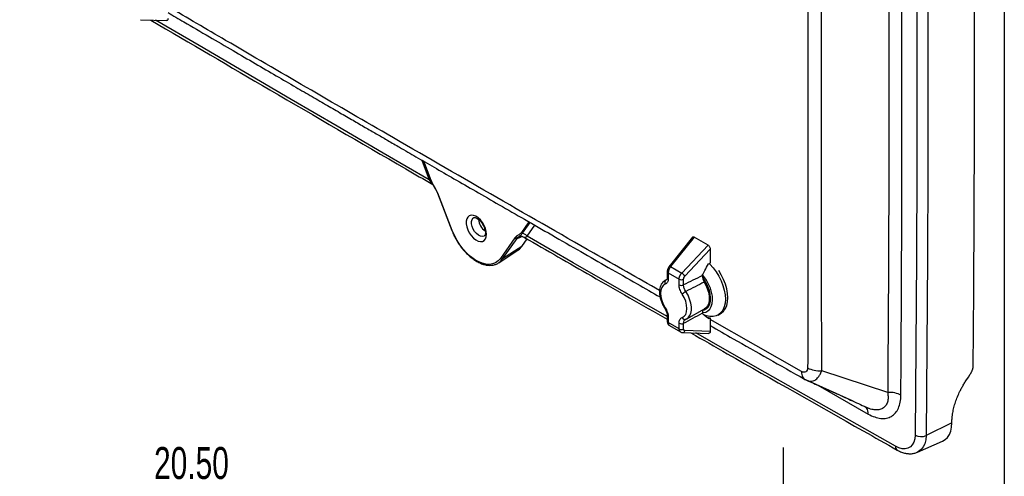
# Model space of a CAD drawing. Header units: inches. Extents: x 1.7 to 75.2, y 1.7 to 57.7.
# Tile 30 of 34: x 57.3 to 75.2, y 33.7 to 42.1. Entities that reach past the tile are written whole.
import ezdxf

# ---------------------------------------------------------------- set-up
doc = ezdxf.new("R2010")
doc.units = ezdxf.units.IN
doc.header["$LTSCALE"] = 7
doc.header["$MEASUREMENT"] = 0
doc.layers.add('DIMENSIONS', color=140, linetype='Continuous', lineweight=25)
doc.layers.add('TEXT', color=140, linetype='Continuous', lineweight=25)
doc.styles.add('SLDTEXTSTYLE0', font='TXT', dxfattribs={"width": 0.7})
doc.dimstyles.new('SLDDIMSTYLE4', dxfattribs={"dimtxt": 0.594727, "dimasz": 0.91, "dimexe": 0, "dimexo": 0.0625, "dimgap": 0.148682, "dimtad": 0, "dimtih": 1, "dimtoh": 1, "dimrnd": 1e-09, "dimzin": 4, "dimdsep": 46, "dimtxsty": 'SLDTEXTSTYLE0', "dimsah": 1, "dimcen": 0.09, "dimadec": 0, "dimazin": 1, "dimtfac": 1, "dimtofl": 0, "dimtmove": 0, "dimatfit": 3, "dimfxl": 0, "dimfrac": 2, "dimtolj": 1, "dimtzin": 12, "dimarcsym": 0})

# ---------------------------------------------------------------- blocks, each defined once
blk = doc.blocks.new('_D_20')
at = {"layer": 'DIMENSIONS'}
for p, q in [((50.719, 28.717), (50.719, 34.258)), ((71.219, 28.717), (71.219, 34.258)), ((50.719, 33.383), (58.916, 33.383)), ((59.721, 33.383), (59.522, 33.383)), ((59.522, 33.383), (59.522, 32.438)), ((61.984, 33.383), (62.183, 33.383)), ((62.183, 33.383), (62.183, 32.438)), ((71.219, 33.383), (62.789, 33.383)), ((59.522, 32.438), (59.721, 32.438)), ((62.183, 32.438), (61.984, 32.438))]:
    blk.add_line(p, q, dxfattribs=at)
for points in [[(50.719, 33.383), (51.629, 33.243), (51.629, 33.523)], [(71.219, 33.383), (70.309, 33.523), (70.309, 33.243)]]:
    blk.add_solid(points, dxfattribs=at)
at = {"layer": 'DIMENSIONS', "char_height": 0.5833, "attachment_point": 1, "style": 'SLDTEXTSTYLE0'}
for s, insert in [('20.50', (59.721, 34.268)), ('520.7', (59.721, 33.19))]:
    blk.add_mtext(s, dxfattribs=dict(at, insert=insert))

msp = doc.modelspace()

# ---------------------------------------------------------------- linework, layer by layer
for p, q in [((59.472, 42.072), (59.952, 42.057)), ((64.609, 39.508), (64.748, 39.149)), ((64.638, 39.491), (64.776, 39.137)), ((64.783, 39.135), (64.646, 39.487)), ((64.873, 38.954), (64.895, 38.904)), ((64.896, 38.904), (65.16, 38.222)), ((65.167, 38.221), (64.902, 38.902)), ((66.568, 38.38), (66.431, 38.184)), ((66.451, 38.171), (66.589, 38.368)), ((66.536, 38.118), (66.676, 38.318)), ((66.311, 38.089), (66.047, 37.713)), ((66.087, 37.702), (66.352, 38.079)), ((66.424, 38.108), (66.429, 38.111)), ((66.437, 37.929), (66.534, 38.068)), ((66.456, 38.108), (66.484, 38.097)), ((69.553, 38.1), (69.129, 37.567)), ((69.586, 38.103), (69.156, 37.563)), ((69.358, 37.446), (69.839, 37.957)), ((69.839, 37.957), (69.586, 38.103)), ((66.015, 37.631), (66.366, 37.86)), ((66.437, 37.929), (66.087, 37.702)), ((69.416, 37.388), (69.879, 37.881)), ((69.879, 37.881), (69.879, 37.631)), ((66.015, 37.631), (66.026, 37.639)), ((69.094, 37.473), (69.094, 37.369)), ((69.112, 37.449), (69.112, 37.345)), ((69.112, 37.449), (69.311, 37.334)), ((69.156, 37.563), (69.358, 37.446)), ((69.071, 37.317), (69.048, 37.306)), ((69.085, 37.329), (69.049, 37.307)), ((69.083, 37.325), (69.071, 37.317)), ((69.071, 37.317), (69.083, 37.325)), ((69.311, 37.23), (69.311, 37.334)), ((69.392, 37.229), (69.392, 37.333)), ((69.732, 37.4), (69.732, 37.395)), ((69.451, 36.611), (69.775, 36.79)), ((69.732, 36.712), (69.732, 36.707)), ((69.78, 36.793), (69.848, 36.833)), ((70.025, 36.679), (70.069, 36.705)), ((69.094, 36.667), (69.094, 36.564)), ((69.112, 36.643), (69.112, 36.54)), ((69.311, 36.424), (69.112, 36.54)), ((69.311, 36.424), (69.311, 36.528)), ((69.392, 36.423), (69.392, 36.527)), ((69.422, 36.597), (69.424, 36.6)), ((69.429, 36.601), (69.444, 36.609)), ((69.446, 36.609), (69.451, 36.611)), ((69.879, 36.629), (69.879, 36.378)), ((71.544, 35.647), (69.879, 36.596)), ((69.135, 36.486), (69.337, 36.369)), ((69.375, 36.359), (69.855, 36.344)), ((69.879, 36.378), (69.416, 36.393)), ((73.12, 35.266), (71.915, 35.66)), ((71.602, 35.506), (71.684, 35.471)), ((71.608, 35.504), (71.626, 35.493)), ((72.489, 35.105), (71.626, 35.493)), ((71.845, 35.395), (72.766, 34.87)), ((74.293, 34.707), (74.293, 34.708)), ((74.293, 34.707), (73.822, 34.479)), ((73.665, 34.174), (74.123, 34.377))]:
    msp.add_line(p, q)
at = {"flags": 128}
for points in [[(73.619, 47.506), (73.634, 45.87), (73.644, 44.236), (73.65, 42.605), (73.652, 40.976), (73.65, 39.35), (73.644, 37.726), (73.634, 36.105), (73.619, 34.485)], [(73.822, 47.502), (73.836, 45.866), (73.847, 44.232), (73.853, 42.601), (73.855, 40.971), (73.853, 39.345), (73.847, 37.72), (73.836, 36.098), (73.822, 34.479)], [(74.677, 47.087), (74.688, 45.658), (74.696, 44.231), (74.701, 42.806), (74.702, 41.382), (74.701, 39.96), (74.696, 38.54), (74.688, 37.122), (74.677, 35.706)], [(64.748, 39.149), (63.907, 39.637), (63.066, 40.125), (62.225, 40.615), (61.384, 41.106), (60.543, 41.598), (59.749, 42.063)], [(65.793, 38.153), (65.788, 38.205), (65.773, 38.26), (65.749, 38.316), (65.718, 38.368), (65.681, 38.415), (65.639, 38.453), (65.596, 38.481), (65.553, 38.497), (65.514, 38.5), (65.479, 38.49), (65.451, 38.468), (65.432, 38.434), (65.422, 38.392), (65.422, 38.342), (65.432, 38.287), (65.451, 38.232), (65.479, 38.177), (65.514, 38.128), (65.553, 38.085), (65.596, 38.052), (65.639, 38.03), (65.681, 38.02), (65.718, 38.023), (65.749, 38.04), (65.773, 38.068), (65.788, 38.106), (65.793, 38.153)], [(65.753, 38.121), (65.748, 38.119), (65.718, 38.111), (65.683, 38.117), (65.646, 38.136), (65.609, 38.166), (65.576, 38.204), (65.549, 38.249), (65.53, 38.297), (65.52, 38.344), (65.52, 38.387), (65.53, 38.423), (65.549, 38.449), (65.561, 38.457)], [(65.167, 38.221), (65.163, 38.221), (65.161, 38.221), (65.16, 38.222), (65.16, 38.222)], [(66.047, 37.713), (66.007, 37.668), (65.96, 37.634), (65.905, 37.613), (65.845, 37.604), (65.781, 37.608), (65.712, 37.625), (65.642, 37.654), (65.571, 37.695), (65.501, 37.747), (65.433, 37.809), (65.368, 37.88), (65.308, 37.958), (65.254, 38.042), (65.206, 38.13), (65.167, 38.221)], [(69.094, 36.65), (69.059, 36.67), (68.218, 37.151), (67.377, 37.634), (66.536, 38.118)], [(66.366, 37.86), (66.397, 37.884), (66.437, 37.929)], [(66.026, 37.639), (66.046, 37.656), (66.087, 37.702)], [(69.858, 37.624), (69.872, 37.61), (69.932, 37.542), (69.987, 37.467), (70.036, 37.386), (70.078, 37.302), (70.111, 37.216), (70.135, 37.131), (70.15, 37.047), (70.155, 36.968), (70.15, 36.894), (70.135, 36.827), (70.111, 36.77), (70.078, 36.722), (70.036, 36.686), (69.988, 36.662), (69.933, 36.651), (69.873, 36.652), (69.809, 36.666), (69.749, 36.69)], [(69.879, 37.631), (69.863, 37.622), (69.85, 37.616)], [(69.156, 37.563), (69.148, 37.566), (69.141, 37.569), (69.136, 37.569), (69.131, 37.569), (69.129, 37.567)], [(69.796, 36.732), (69.838, 36.754), (69.872, 36.788), (69.898, 36.834), (69.915, 36.889), (69.921, 36.952), (69.918, 37.021), (69.904, 37.094), (69.881, 37.169), (69.848, 37.244), (69.808, 37.316), (69.761, 37.383), (69.738, 37.411)], [(70.069, 36.705), (70.081, 36.712), (70.122, 36.748), (70.156, 36.796), (70.18, 36.853), (70.195, 36.92), (70.2, 36.993), (70.195, 37.073), (70.18, 37.156), (70.156, 37.242), (70.122, 37.328), (70.081, 37.412), (70.034, 37.489)], [(69.056, 37.241), (69.02, 37.218), (68.992, 37.182), (68.975, 37.134), (68.969, 37.077), (68.975, 37.012), (68.992, 36.945), (69.02, 36.877), (69.056, 36.811)], [(69.756, 36.771), (69.774, 36.776), (69.814, 36.797), (69.846, 36.831), (69.869, 36.875), (69.883, 36.929), (69.886, 36.99), (69.88, 37.058), (69.863, 37.128), (69.837, 37.199), (69.803, 37.269), (69.761, 37.335), (69.741, 37.361)], [(69.769, 37.279), (69.804, 37.213), (69.832, 37.145), (69.852, 37.076), (69.861, 37.01), (69.861, 36.948), (69.852, 36.894), (69.832, 36.847), (69.804, 36.811), (69.775, 36.79)], [(69.366, 36.632), (69.403, 36.655), (69.431, 36.691), (69.448, 36.739), (69.453, 36.797), (69.448, 36.861), (69.431, 36.929), (69.403, 36.997), (69.366, 37.062)], [(69.451, 36.611), (69.473, 36.627), (69.503, 36.662), (69.524, 36.709), (69.535, 36.765), (69.535, 36.829), (69.524, 36.898), (69.503, 36.969), (69.473, 37.04), (69.434, 37.108)], [(69.056, 36.811), (69.052, 36.808), (69.049, 36.805), (69.048, 36.803), (69.049, 36.803)], [(69.736, 36.723), (69.747, 36.723), (69.796, 36.732)], [(69.808, 36.646), (69.839, 36.636), (69.879, 36.629)], [(69.85, 36.613), (69.866, 36.622), (69.879, 36.629)], [(73.264, 34.281), (72.423, 34.756), (71.582, 35.233), (70.741, 35.711), (69.9, 36.19), (69.616, 36.352)], [(74.547, 35.474), (74.593, 35.544), (74.628, 35.598)], [(74.123, 34.377), (74.17, 34.404), (74.212, 34.445), (74.246, 34.496), (74.272, 34.558), (74.287, 34.629), (74.293, 34.707)], [(73.619, 34.485), (73.613, 34.418), (73.597, 34.359), (73.57, 34.31), (73.535, 34.272), (73.491, 34.247), (73.441, 34.235), (73.385, 34.237), (73.325, 34.252), (73.264, 34.281)], [(73.822, 34.479), (73.815, 34.4), (73.798, 34.329), (73.77, 34.269), (73.732, 34.22), (73.685, 34.184), (73.662, 34.173)]]:
    msp.add_lwpolyline(points, dxfattribs=at)
for centre, radius, start, end in [((65.937, 38.451), 0.291, 185.271, 234.7592), ((66.073, 37.731), 0.0322, 215.6956, 296.4225), ((69.123, 37.475), 0.0285, 184.187, 247.0461), ((69.241, 37.27), 0.212, 34.0155, 56.2779), ((69.106, 37.271), 0.0581, 127.4848, 211.2235), ((69.123, 37.371), 0.0285, 184.2836, 247.0366), ((69.353, 37.415), 0.0915, 242.745, 295.419), ((69.353, 37.311), 0.0915, 242.745, 295.419), ((69.749, 36.564), 0.628, 120.062, 127.501), ((69.123, 36.67), 0.0285, 184.1366, 247.0511), ((69.123, 36.566), 0.0285, 184.2836, 247.0366), ((69.353, 36.61), 0.0915, 242.7449, 295.419), ((69.414, 36.651), 0.0513, 201.1846, 292.7667), ((69.353, 36.506), 0.0915, 242.745, 295.419), ((69.372, 36.404), 0.0456, 273.0578, 344.8845), ((73.727, 34.69), 0.231, 242.1226, 294.1788), ((73.34, 34.274), 0.0759, 174.6708, 235.2341)]:
    msp.add_arc(centre, radius, start, end)
for points, knots in [([(73.12, 47.123), (73.12, 47.092), (73.12, 47.061), (73.12, 46.999), (73.121, 46.968), (73.121, 46.875), (73.122, 46.813), (73.123, 46.627), (73.124, 46.503), (73.127, 46.131), (73.128, 45.884), (73.133, 45.14), (73.135, 44.645), (73.141, 43.16), (73.143, 42.171), (73.143, 40.195), (73.141, 39.208), (73.135, 37.729), (73.133, 37.236), (73.128, 36.497), (73.127, 36.251), (73.124, 35.881), (73.123, 35.758), (73.122, 35.573), (73.121, 35.512), (73.121, 35.42), (73.12, 35.389), (73.12, 35.327), (73.12, 35.296), (73.12, 35.266)], [0, 0, 0, 0, 0.007812, 0.007812, 0.015625, 0.015625, 0.03125, 0.03125, 0.0625, 0.0625, 0.125, 0.125, 0.25, 0.25, 0.5, 0.5, 0.75, 0.75, 0.875, 0.875, 0.9375, 0.9375, 0.96875, 0.96875, 0.984375, 0.984375, 0.992188, 0.992188, 1, 1, 1, 1]), ([(73.361, 35.215), (73.362, 35.338), (73.363, 35.461), (73.364, 35.707), (73.365, 35.83), (73.367, 36.199), (73.369, 36.446), (73.372, 37.185), (73.375, 37.678), (73.379, 39.157), (73.381, 40.145), (73.381, 42.121), (73.379, 43.111), (73.375, 44.596), (73.372, 45.091), (73.369, 45.835), (73.367, 46.083), (73.365, 46.454), (73.364, 46.578), (73.363, 46.826), (73.362, 46.95), (73.361, 47.074)], [0, 0, 0, 0, 0.03125, 0.03125, 0.0625, 0.0625, 0.125, 0.125, 0.25, 0.25, 0.5, 0.5, 0.75, 0.75, 0.875, 0.875, 0.9375, 0.9375, 0.96875, 0.96875, 1, 1, 1, 1]), ([(71.658, 46.638), (71.659, 46.524), (71.659, 46.41), (71.659, 46.183), (71.659, 46.069), (71.659, 45.727), (71.659, 45.5), (71.66, 44.817), (71.66, 44.361), (71.66, 42.995), (71.661, 42.085), (71.661, 40.264), (71.66, 39.353), (71.66, 37.988), (71.66, 37.533), (71.659, 36.85), (71.659, 36.623), (71.659, 36.281), (71.659, 36.167), (71.659, 35.94), (71.659, 35.826), (71.658, 35.712)], [0, 0, 0, 0, 0.03125, 0.03125, 0.0625, 0.0625, 0.125, 0.125, 0.25, 0.25, 0.5, 0.5, 0.75, 0.75, 0.875, 0.875, 0.9375, 0.9375, 0.96875, 0.96875, 1, 1, 1, 1]), ([(71.915, 35.66), (71.915, 35.675), (71.915, 35.689), (71.915, 35.717), (71.915, 35.731), (71.915, 35.774), (71.915, 35.803), (71.915, 35.888), (71.915, 35.945), (71.915, 36.115), (71.915, 36.229), (71.914, 36.57), (71.914, 36.798), (71.914, 37.48), (71.913, 37.936), (71.913, 39.301), (71.912, 40.211), (71.912, 42.032), (71.913, 42.943), (71.913, 44.309), (71.914, 44.765), (71.914, 45.448), (71.914, 45.675), (71.915, 46.017), (71.915, 46.131), (71.915, 46.302), (71.915, 46.359), (71.915, 46.444), (71.915, 46.472), (71.915, 46.515), (71.915, 46.529), (71.915, 46.558), (71.915, 46.572), (71.915, 46.587)], [0, 0, 0, 0, 0.003906, 0.003906, 0.007813, 0.007813, 0.015625, 0.015625, 0.03125, 0.03125, 0.0625, 0.0625, 0.125, 0.125, 0.25, 0.25, 0.5, 0.5, 0.75, 0.75, 0.875, 0.875, 0.9375, 0.9375, 0.96875, 0.96875, 0.984375, 0.984375, 0.992188, 0.992188, 0.996094, 0.996094, 1, 1, 1, 1]), ([(68.954, 37.124), (68.553, 37.352), (66.888, 38.299), (64.247, 39.824), (61.657, 41.325), (60.327, 42.105), (59.976, 42.31)], [0, 0, 0, 0, 0.13287, 0.552411, 0.882051, 1, 1, 1, 1]), ([(59.976, 42.091), (59.976, 42.084), (59.974, 42.07), (59.964, 42.058), (59.955, 42.058), (59.951, 42.058)], [0, 0, 0, 0, 0.377482, 0.768422, 1, 1, 1, 1]), ([(59.976, 42.201), (60.073, 42.145), (60.324, 41.998), (60.72, 41.767), (61.155, 41.513), (61.562, 41.275), (61.945, 41.053), (62.291, 40.851), (62.603, 40.67), (62.881, 40.509), (63.139, 40.359), (63.378, 40.221), (63.596, 40.094), (63.799, 39.977), (64, 39.861), (64.234, 39.725), (64.514, 39.563), (64.845, 39.372), (65.209, 39.162), (65.606, 38.933), (66.036, 38.686), (66.499, 38.42), (66.995, 38.135), (67.504, 37.842), (68.025, 37.544), (68.508, 37.268), (68.824, 37.087), (68.963, 37.008)], [0, 0, 0, 0, 0.032334, 0.084436, 0.132777, 0.178314, 0.221047, 0.260975, 0.294255, 0.3253, 0.354109, 0.380683, 0.405021, 0.427123, 0.448489, 0.472027, 0.50523, 0.542069, 0.582545, 0.626657, 0.674406, 0.725791, 0.780812, 0.839469, 0.895239, 0.953941, 1, 1, 1, 1]), ([(59.66, 42.066), (60.385, 41.641), (61.938, 40.73), (63.656, 39.731), (64.648, 39.157), (64.813, 39.061)], [0, 0, 0, 0, 0.422368, 0.903737, 1, 1, 1, 1]), ([(64.776, 39.144), (64.776, 39.144), (64.777, 39.146), (64.772, 39.148), (64.763, 39.15), (64.753, 39.15), (64.748, 39.149)], [0, 0, 0, 0, 0.018984, 0.34599, 0.672995, 1, 1, 1, 1]), ([(64.748, 39.149), (64.763, 39.125), (64.779, 39.098), (64.803, 39.08), (64.805, 39.079)], [0, 0, 0, 0, 0.924785, 1, 1, 1, 1]), ([(64.776, 39.137), (64.79, 39.107), (64.82, 39.045), (64.855, 38.985), (64.873, 38.954)], [0, 0, 0, 0, 0.474253, 1, 1, 1, 1]), ([(64.878, 38.955), (64.863, 38.985), (64.845, 39.015), (64.811, 39.074), (64.795, 39.104), (64.783, 39.135)], [0, 0, 0, 0, 0.5, 0.5, 1, 1, 1, 1]), ([(64.873, 38.954), (64.873, 38.954), (64.874, 38.953), (64.877, 38.954), (64.878, 38.955)], [0, 0, 0, 0, 0.440357, 1, 1, 1, 1]), ([(64.902, 38.902), (64.901, 38.902), (64.899, 38.902), (64.897, 38.902), (64.896, 38.903), (64.896, 38.904), (64.896, 38.904)], [0, 0, 0, 0, 0.319368, 0.638736, 0.958103, 1, 1, 1, 1]), ([(65.561, 38.456), (65.563, 38.457), (65.567, 38.459), (65.584, 38.459), (65.609, 38.45), (65.64, 38.432), (65.671, 38.405), (65.702, 38.37), (65.729, 38.328), (65.751, 38.284), (65.766, 38.239), (65.773, 38.198), (65.773, 38.164), (65.767, 38.139), (65.759, 38.126), (65.755, 38.123), (65.753, 38.122)], [0, 0, 0, 0, 0.074176, 0.141911, 0.214603, 0.284893, 0.355707, 0.427843, 0.500993, 0.574538, 0.647685, 0.719687, 0.790085, 0.859113, 0.928576, 1, 1, 1, 1]), ([(65.16, 38.222), (65.166, 38.207), (65.184, 38.162), (65.22, 38.089), (65.268, 38.005), (65.323, 37.926), (65.382, 37.852), (65.446, 37.786), (65.512, 37.727), (65.581, 37.677), (65.651, 37.637), (65.72, 37.608), (65.789, 37.59), (65.855, 37.584), (65.917, 37.59), (65.974, 37.608), (66.01, 37.626), (66.026, 37.639), (66.026, 37.64)], [0, 0, 0, 0, 0.036257, 0.105, 0.17376, 0.24253, 0.31133, 0.380188, 0.449132, 0.518184, 0.587357, 0.65663, 0.725881, 0.794864, 0.863236, 0.930713, 0.997353, 1, 1, 1, 1]), ([(66.431, 38.184), (66.419, 38.167), (66.402, 38.155), (66.368, 38.135), (66.351, 38.126), (66.335, 38.114)], [0, 0, 0, 0, 0.5, 0.5, 1, 1, 1, 1]), ([(66.369, 38.099), (66.381, 38.11), (66.394, 38.118), (66.423, 38.14), (66.438, 38.153), (66.451, 38.171)], [0, 0, 0, 0, 0.5, 0.5, 1, 1, 1, 1]), ([(66.536, 38.118), (66.525, 38.131), (66.512, 38.142), (66.483, 38.161), (66.467, 38.167), (66.451, 38.171)], [0, 0, 0, 0, 0.5, 0.5, 1, 1, 1, 1]), ([(66.352, 38.079), (66.346, 38.075), (66.339, 38.074), (66.324, 38.078), (66.316, 38.083), (66.311, 38.089)], [0, 0, 0, 0, 0.5, 0.5, 1, 1, 1, 1]), ([(66.485, 38.096), (66.467, 38.106), (66.448, 38.112), (66.408, 38.113), (66.387, 38.108), (66.369, 38.099)], [0, 0, 0, 0, 0.5, 0.5, 1, 1, 1, 1]), ([(66.485, 38.096), (66.893, 37.861), (67.763, 37.36), (68.633, 36.864), (69.094, 36.6)], [0, 0, 0, 0, 0.469782, 1, 1, 1, 1]), ([(69.554, 38.098), (69.556, 38.101), (69.56, 38.108), (69.572, 38.109), (69.582, 38.105), (69.586, 38.103)], [0, 0, 0, 0, 0.292683, 0.662927, 1, 1, 1, 1]), ([(69.839, 37.957), (69.843, 37.954), (69.849, 37.95), (69.859, 37.939), (69.864, 37.932), (69.871, 37.917), (69.875, 37.909), (69.879, 37.894), (69.879, 37.887), (69.879, 37.881)], [0, 0, 0, 0, 0.25, 0.25, 0.5, 0.5, 0.75, 0.75, 1, 1, 1, 1]), ([(69.732, 37.4), (69.747, 37.427), (69.763, 37.458), (69.802, 37.528), (69.824, 37.568), (69.85, 37.616)], [0, 0, 0, 0, 0.5, 0.5, 1, 1, 1, 1]), ([(69.129, 37.567), (69.124, 37.56), (69.114, 37.547), (69.103, 37.523), (69.096, 37.497), (69.095, 37.481), (69.094, 37.473)], [0, 0, 0, 0, 0.244127, 0.492213, 0.7442, 1, 1, 1, 1]), ([(69.156, 37.563), (69.155, 37.561), (69.152, 37.558), (69.148, 37.552), (69.144, 37.547), (69.141, 37.541), (69.137, 37.535), (69.134, 37.53), (69.131, 37.524), (69.128, 37.518), (69.126, 37.512), (69.123, 37.506), (69.121, 37.501), (69.119, 37.495), (69.118, 37.489), (69.116, 37.484), (69.115, 37.479), (69.114, 37.473), (69.113, 37.468), (69.112, 37.463), (69.112, 37.458), (69.112, 37.454), (69.112, 37.451), (69.112, 37.449)], [0, 0, 0, 0, 0.0530782, 0.1056101, 0.1575959, 0.2090355, 0.2599289, 0.3102764, 0.3600778, 0.4093333, 0.4580428, 0.5062066, 0.5538245, 0.6008967, 0.6474233, 0.6934042, 0.7388396, 0.7837296, 0.8280741, 0.8718734, 0.9151274, 0.9578362, 1, 1, 1, 1]), ([(69.311, 37.334), (69.311, 37.336), (69.311, 37.34), (69.312, 37.346), (69.312, 37.352), (69.313, 37.358), (69.315, 37.365), (69.317, 37.372), (69.319, 37.378), (69.321, 37.385), (69.324, 37.393), (69.329, 37.403), (69.335, 37.414), (69.342, 37.425), (69.349, 37.436), (69.355, 37.443), (69.358, 37.446)], [0, 0, 0, 0, 0.054255, 0.108836, 0.163743, 0.218976, 0.274537, 0.330424, 0.386638, 0.443178, 0.500047, 0.591913, 0.687841, 0.787832, 0.891885, 1, 1, 1, 1]), ([(69.048, 37.306), (69.036, 37.297), (69.011, 37.28), (68.984, 37.242), (68.964, 37.196), (68.953, 37.144), (68.951, 37.085), (68.958, 37.022), (68.974, 36.956), (68.999, 36.891), (69.025, 36.84), (69.043, 36.812), (69.049, 36.803)], [0, 0, 0, 0, 0.093623, 0.192502, 0.293558, 0.39886, 0.508083, 0.619316, 0.73069, 0.841692, 0.952421, 1, 1, 1, 1]), ([(69.112, 37.345), (69.112, 37.333), (69.11, 37.321), (69.106, 37.298), (69.102, 37.288), (69.092, 37.269), (69.086, 37.262), (69.072, 37.249), (69.065, 37.244), (69.056, 37.241)], [0, 0, 0, 0, 0.25, 0.25, 0.5, 0.5, 0.75, 0.75, 1, 1, 1, 1]), ([(69.094, 37.37), (69.093, 37.358), (69.091, 37.334), (69.086, 37.327), (69.083, 37.324)], [0, 0, 0, 0, 0.482649, 1, 1, 1, 1]), ([(69.366, 37.062), (69.358, 37.075), (69.35, 37.089), (69.336, 37.117), (69.33, 37.132), (69.321, 37.161), (69.317, 37.176), (69.312, 37.204), (69.311, 37.218), (69.311, 37.23)], [0, 0, 0, 0, 0.25, 0.25, 0.5, 0.5, 0.75, 0.75, 1, 1, 1, 1]), ([(69.392, 37.333), (69.392, 37.337), (69.393, 37.342), (69.395, 37.352), (69.397, 37.357), (69.401, 37.366), (69.403, 37.371), (69.409, 37.38), (69.413, 37.384), (69.416, 37.388)], [0, 0, 0, 0, 0.25, 0.25, 0.5, 0.5, 0.75, 0.75, 1, 1, 1, 1]), ([(69.434, 37.108), (69.421, 37.127), (69.411, 37.148), (69.396, 37.189), (69.392, 37.21), (69.392, 37.229)], [0, 0, 0, 0, 0.5, 0.5, 1, 1, 1, 1]), ([(69.732, 37.395), (69.732, 37.378), (69.736, 37.358), (69.748, 37.318), (69.758, 37.297), (69.769, 37.279)], [0, 0, 0, 0, 0.5, 0.5, 1, 1, 1, 1]), ([(69.049, 36.803), (69.055, 36.792), (69.069, 36.769), (69.083, 36.733), (69.093, 36.699), (69.094, 36.678), (69.094, 36.667)], [0, 0, 0, 0, 0.254001, 0.505354, 0.754028, 1, 1, 1, 1]), ([(69.056, 36.811), (69.065, 36.798), (69.072, 36.785), (69.086, 36.756), (69.092, 36.742), (69.102, 36.712), (69.106, 36.697), (69.11, 36.669), (69.112, 36.656), (69.112, 36.643)], [0, 0, 0, 0, 0.25, 0.25, 0.5, 0.5, 0.75, 0.75, 1, 1, 1, 1]), ([(69.761, 36.778), (69.753, 36.771), (69.736, 36.757), (69.734, 36.727), (69.732, 36.712)], [0, 0, 0, 0, 0.487898, 1, 1, 1, 1]), ([(69.85, 36.613), (69.824, 36.633), (69.802, 36.651), (69.763, 36.682), (69.747, 36.695), (69.732, 36.707)], [0, 0, 0, 0, 0.5, 0.5, 1, 1, 1, 1]), ([(69.094, 36.564), (69.095, 36.556), (69.096, 36.54), (69.104, 36.518), (69.118, 36.498), (69.131, 36.489), (69.138, 36.485)], [0, 0, 0, 0, 0.231144, 0.477998, 0.736394, 1, 1, 1, 1]), ([(69.112, 36.54), (69.112, 36.531), (69.113, 36.514), (69.122, 36.496), (69.131, 36.489), (69.136, 36.486)], [0, 0, 0, 0, 0.347648, 0.704561, 1, 1, 1, 1]), ([(69.311, 36.528), (69.311, 36.541), (69.312, 36.553), (69.317, 36.575), (69.321, 36.586), (69.33, 36.604), (69.336, 36.612), (69.35, 36.625), (69.358, 36.629), (69.366, 36.632)], [0, 0, 0, 0, 0.25, 0.25, 0.5, 0.5, 0.75, 0.75, 1, 1, 1, 1]), ([(69.392, 36.527), (69.392, 36.546), (69.396, 36.563), (69.411, 36.589), (69.421, 36.599), (69.434, 36.604)], [0, 0, 0, 0, 0.5, 0.5, 1, 1, 1, 1]), ([(69.337, 36.37), (69.332, 36.373), (69.321, 36.381), (69.313, 36.401), (69.311, 36.417), (69.311, 36.424)], [0, 0, 0, 0, 0.348507, 0.684276, 1, 1, 1, 1]), ([(69.335, 36.371), (69.341, 36.367), (69.353, 36.361), (69.368, 36.36), (69.375, 36.359)], [0, 0, 0, 0, 0.499827, 1, 1, 1, 1]), ([(69.416, 36.393), (69.413, 36.393), (69.409, 36.394), (69.403, 36.396), (69.401, 36.399), (69.397, 36.404), (69.395, 36.407), (69.393, 36.415), (69.392, 36.419), (69.392, 36.423)], [0, 0, 0, 0, 0.25, 0.25, 0.5, 0.5, 0.75, 0.75, 1, 1, 1, 1]), ([(69.524, 36.354), (69.746, 36.227), (70.796, 35.627), (72.053, 34.914), (73.088, 34.329), (73.296, 34.211)], [0, 0, 0, 0, 0.176895, 0.834481, 1, 1, 1, 1]), ([(69.879, 36.378), (69.879, 36.372), (69.877, 36.357), (69.867, 36.345), (69.858, 36.345), (69.854, 36.345)], [0, 0, 0, 0, 0.3774819, 0.7684218, 1, 1, 1, 1]), ([(69.879, 36.485), (70.019, 36.406), (70.371, 36.205), (70.945, 35.879), (71.38, 35.632), (71.602, 35.506)], [0, 0, 0, 0, 0.24357, 0.61403, 1, 1, 1, 1]), ([(71.658, 35.712), (71.658, 35.704), (71.657, 35.696), (71.654, 35.682), (71.651, 35.675), (71.642, 35.658), (71.633, 35.649), (71.613, 35.637), (71.6, 35.634), (71.58, 35.635), (71.573, 35.636), (71.559, 35.64), (71.552, 35.643), (71.544, 35.647)], [0, 0, 0, 0, 0.125, 0.125, 0.25, 0.25, 0.5, 0.5, 0.75, 0.75, 0.875, 0.875, 1, 1, 1, 1]), ([(71.544, 35.647), (71.544, 35.609), (71.552, 35.575), (71.58, 35.522), (71.6, 35.503), (71.626, 35.493)], [0, 0, 0, 0, 0.5, 0.5, 1, 1, 1, 1]), ([(71.626, 35.493), (71.635, 35.488), (71.643, 35.484), (71.66, 35.477), (71.667, 35.475), (71.69, 35.469), (71.704, 35.468), (71.731, 35.469), (71.744, 35.471), (71.769, 35.478), (71.781, 35.484), (71.804, 35.497), (71.815, 35.505), (71.836, 35.524), (71.846, 35.535), (71.866, 35.561), (71.875, 35.576), (71.89, 35.603), (71.894, 35.612), (71.904, 35.634), (71.909, 35.646), (71.915, 35.66)], [0, 0, 0, 0, 0.0625, 0.0625, 0.125, 0.125, 0.25, 0.25, 0.375, 0.375, 0.5, 0.5, 0.625, 0.625, 0.75, 0.75, 0.875, 0.875, 0.9375, 0.9375, 1, 1, 1, 1]), ([(71.658, 35.712), (71.692, 35.693), (71.733, 35.679), (71.821, 35.661), (71.868, 35.657), (71.915, 35.66)], [0, 0, 0, 0, 0.5, 0.5, 1, 1, 1, 1]), ([(74.628, 35.598), (74.63, 35.601), (74.634, 35.607), (74.639, 35.615), (74.644, 35.624), (74.648, 35.633), (74.653, 35.641), (74.658, 35.652), (74.663, 35.664), (74.669, 35.678), (74.673, 35.692), (74.676, 35.701), (74.677, 35.706)], [0, 0, 0, 0, 0.081467, 0.163061, 0.244916, 0.327165, 0.409939, 0.493366, 0.620428, 0.74689, 0.873248, 1, 1, 1, 1]), ([(71.675, 35.473), (71.755, 35.437), (71.929, 35.359), (72.198, 35.238), (72.481, 35.108), (72.668, 35.023), (72.761, 34.98)], [0, 0, 0, 0, 0.21357, 0.462334, 0.731115, 1, 1, 1, 1]), ([(74.293, 34.708), (74.293, 34.714), (74.293, 34.726), (74.293, 34.744), (74.294, 34.761), (74.295, 34.779), (74.297, 34.798), (74.298, 34.816), (74.3, 34.834), (74.303, 34.853), (74.305, 34.871), (74.313, 34.916), (74.328, 34.988), (74.357, 35.087), (74.394, 35.187), (74.429, 35.265), (74.456, 35.319), (74.473, 35.35), (74.49, 35.382), (74.508, 35.413), (74.527, 35.444), (74.54, 35.464), (74.547, 35.474)], [0, 0, 0, 0, 0.0245897, 0.0491509, 0.0736934, 0.0982266, 0.1227602, 0.1473039, 0.1718673, 0.1964599, 0.2210913, 0.2457711, 0.3723658, 0.4993408, 0.6261709, 0.753248, 0.7944134, 0.8355031, 0.8765618, 0.9176344, 0.9587656, 1, 1, 1, 1]), ([(73.12, 35.266), (73.124, 35.234), (73.132, 35.169), (73.118, 35.085), (73.084, 35.017), (73.03, 34.969), (72.96, 34.944), (72.877, 34.945), (72.802, 34.961), (72.755, 34.984), (72.741, 34.991)], [0, 0, 0, 0, 0.134089, 0.268226, 0.40235, 0.536653, 0.670731, 0.80485, 0.939109, 1, 1, 1, 1]), ([(73.361, 35.215), (73.33, 35.233), (73.292, 35.247), (73.208, 35.265), (73.164, 35.268), (73.12, 35.266)], [0, 0, 0, 0, 0.5, 0.5, 1, 1, 1, 1]), ([(72.766, 34.87), (72.805, 34.848), (72.844, 34.83), (72.921, 34.803), (72.958, 34.795), (73.03, 34.787), (73.065, 34.789), (73.13, 34.801), (73.16, 34.812), (73.242, 34.86), (73.286, 34.911), (73.331, 35.011), (73.342, 35.047), (73.357, 35.127), (73.361, 35.17), (73.361, 35.215)], [0, 0, 0, 0, 0.125, 0.125, 0.25, 0.25, 0.375, 0.375, 0.5, 0.5, 0.75, 0.75, 0.875, 0.875, 1, 1, 1, 1]), ([(72.766, 34.87), (72.765, 34.889), (72.762, 34.928), (72.743, 34.975), (72.719, 34.991), (72.707, 34.999)], [0, 0, 0, 0, 0.3344987, 0.6688737, 1, 1, 1, 1]), ([(73.296, 34.211), (73.309, 34.204), (73.347, 34.185), (73.407, 34.162), (73.476, 34.147), (73.54, 34.144), (73.603, 34.151), (73.642, 34.165), (73.661, 34.173)], [0, 0, 0, 0, 0.1106191, 0.3134818, 0.493141, 0.6657579, 0.8324041, 1, 1, 1, 1])]:
    msp.add_open_spline(points, degree=3, knots=knots)
for points in [[(64.783, 39.135), (64.778, 39.135), (64.775, 39.136), (64.776, 39.138)], [(64.902, 38.902), (64.895, 38.92), (64.887, 38.938), (64.878, 38.955)], [(66.431, 38.184), (66.436, 38.178), (66.443, 38.173), (66.451, 38.171)], [(66.335, 38.114), (66.326, 38.107), (66.318, 38.099), (66.311, 38.089)], [(66.335, 38.114), (66.339, 38.108), (66.35, 38.098), (66.364, 38.098), (66.369, 38.099)], [(66.352, 38.079), (66.367, 38.079), (66.391, 38.088), (66.424, 38.108)], [(66.352, 38.079), (66.357, 38.087), (66.363, 38.093), (66.369, 38.099)], [(66.485, 38.096), (66.488, 38.095), (66.507, 38.103), (66.536, 38.118)], [(69.732, 37.395), (69.621, 37.341), (69.507, 37.285), (69.392, 37.229)], [(69.769, 37.279), (69.659, 37.223), (69.547, 37.166), (69.434, 37.108)], [(69.392, 36.527), (69.507, 36.589), (69.621, 36.651), (69.732, 36.712)]]:
    msp.add_open_spline(points, degree=3)
at = {"layer": 'TEXT'}
msp.add_line((75.25, 57.75), (75.25, 1.75), dxfattribs=at)

# ---------------------------------------------------------------- dimensions: what is measured, and where the dimension line sits
at = {"layer": 'DIMENSIONS'}
dim = msp.add_linear_dim(base=(50.719, 33.383), p1=(71.219, 28.367), p2=(50.719, 28.367), dimstyle='SLDDIMSTYLE4', dxfattribs=at)
dim.commit()
dim.dimension.update_dxf_attribs({"geometry": '_D_20', "text_midpoint": (60.853, 33.383), "dimtype": 160})

doc.saveas('drawing.dxf')
